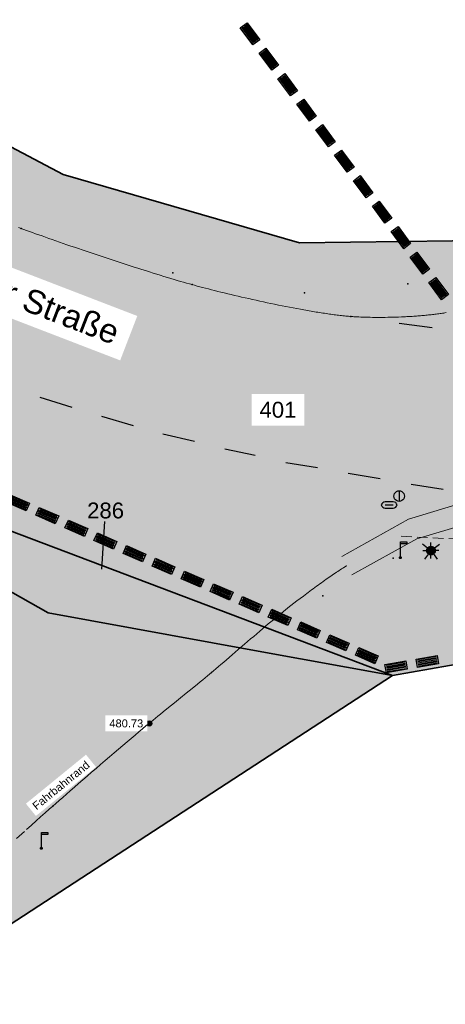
# Model space of a CAD drawing. Header units: metres. Extents: x 32314623 to 32316932, y 5614378 to 5615384.
# Tile 29 of 35: x 32316237 to 32316257, y 5614946 to 5614993. Entities that reach past the tile are written whole.
import ezdxf
from ezdxf import colors
from ezdxf.entities.mleader import LeaderData, LeaderLine
from ezdxf.math import Vec2, Vec3

# ---------------------------------------------------------------- set-up
doc = ezdxf.new("R2010")
doc.units = ezdxf.units.M
for name, pattern in [('1', [0]), ('20', [1.5, 0.5, -0.25, 0.5, -0.25]), ('412', [0])]:
    doc.linetypes.add(name, pattern=pattern)
doc.layers.get('0').update_dxf_attribs({"color": 1, "linetype": 'CONTINUOUS'})
for name, color, linetype in [('alte Grenzen', 7, 'CONTINUOUS'), ('B-Plan', 7, 'CONTINUOUS'), ('Beleuchtung', 7, 'CONTINUOUS'), ('Diverses', 7, 'CONTINUOUS'), ('Ebene 301', 7, 'CONTINUOUS'), ('Fahrbahn', 7, 'CONTINUOUS'), ('Flurstücksnummer - Straßenname', 7, 'CONTINUOUS'), ('Höhenpunkte', 7, 'CONTINUOUS'), ('Höhentexte', 7, 'CONTINUOUS'), ('Schilder_ Wegweiser_ Signalisierung', 7, 'CONTINUOUS'), ('Straßenbestandspläne', 7, 'CONTINUOUS'), ('Texte zu Fahrbahn - Toptexte', 7, 'CONTINUOUS'), ('vorhandene Straße', 7, 'CONTINUOUS'), ('WS  GS  Hydrant  Gulli  usw', 7, 'CONTINUOUS')]:
    doc.layers.add(name, color=color, linetype=linetype)
doc.styles.add('Flurstücksnummer', font='Arial.ttf')
doc.styles.add('n', font='Arial.ttf')
doc.styles.add('Straßenname', font='Arial.ttf')

# ---------------------------------------------------------------- blocks, each defined once
blk = doc.blocks.new('S15')
at = {"color": 0, "lineweight": -2}
blk.add_lwpolyline([(0.25, 0.2), (-0.25, 0.2, 0.344344), (-0.5, 0, 0.352988), (-0.25, -0.2), (0.25, -0.2, 0.352988), (0.5, 0, 0.352988)], format="xyb", close=True, dxfattribs=at)
blk.add_lwpolyline([(-0.25, 0), (0.25, 0)], dxfattribs=at)
blk = doc.blocks.new('S10')
at = {"color": 0, "lineweight": -2}
blk.add_lwpolyline([(0.433013, -0.25, -0.577350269), (-0.433013, -0.25, -0.577350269), (0, 0.5, -0.577350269)], format="xyb", close=True, dxfattribs=at)
blk.add_lwpolyline([(0, 0.5), (0, -0.5)], dxfattribs=at)
blk = doc.blocks.new('S5')
at = {"true_color": 0xff7300}
blk.add_hatch(color=30, dxfattribs=at).paths.add_polyline_path([(0.2, 0), (0.193185, -0.051764), (0.173205, -0.1), (0.141421, -0.141421), (0.1, -0.173205), (0.051764, -0.193185), (0, -0.2), (-0.051764, -0.193185), (-0.1, -0.173205), (-0.141421, -0.141421), (-0.173205, -0.1), (-0.193185, -0.051764), (-0.2, 0), (-0.193185, 0.051764), (-0.173205, 0.1), (-0.141421, 0.141421), (-0.1, 0.173205), (-0.051764, 0.193185), (0, 0.2), (0.051764, 0.193185), (0.1, 0.173205), (0.141421, 0.141421), (0.173205, 0.1), (0.193185, 0.051764)], flags=0)
at = {"color": 0, "lineweight": -2}
for points in [[(-0.16, 0.12), (-0.4, 0.3)], [(-0.375, 0), (-0.2, 0)], [(0, 0.2), (0, 0.375)], [(0.16, 0.12), (0.4, 0.3)], [(0.375, 0), (0.2, 0)], [(-0.12, -0.16), (-0.3, -0.4)], [(0, -0.375), (0, -0.2)], [(0.12, -0.16), (0.3, -0.4)]]:
    blk.add_lwpolyline(points, dxfattribs=at)
blk.add_lwpolyline([(0.173205, -0.1, -0.577350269), (-0.173205, -0.1, -0.577350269), (0, 0.2, -0.577350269)], format="xyb", close=True, dxfattribs=at)
blk = doc.blocks.new('S289', base_point=(0, -0.4))
at = {"color": 0, "lineweight": -2}
blk.add_lwpolyline([(0, -0.35), (0, 0.175), (0, 0.45), (0.35, 0.45), (0.35, 0.35), (0, 0.35)], dxfattribs=at)
blk.add_lwpolyline([(0.043301, -0.425, -0.577350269), (-0.043301, -0.425, -0.577350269), (0, -0.35, -0.577350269)], format="xyb", close=True, dxfattribs=at)
blk = doc.blocks.new('S107')
at = {"lineweight": -2}
blk.add_hatch(color=0, dxfattribs=at).paths.add_polyline_path([(0.5, 0), (0.489765, -0.100649), (0.459479, -0.197178), (0.410382, -0.285634), (0.344483, -0.362396), (0.264482, -0.424322), (0.173653, -0.468876), (0.075714, -0.494234), (-0.025325, -0.499358), (-0.125326, -0.484039), (-0.220197, -0.448902), (-0.306053, -0.395388), (-0.379379, -0.325686), (-0.437173, -0.242651), (-0.47707, -0.149682), (-0.497435, -0.050584), (-0.497435, 0.050584), (-0.47707, 0.149682), (-0.437173, 0.242651), (-0.379379, 0.325686), (-0.306053, 0.395388), (-0.220197, 0.448902), (-0.125326, 0.484039), (-0.025325, 0.499358), (0.075714, 0.494234), (0.173653, 0.468876), (0.264482, 0.424322), (0.344483, 0.362396), (0.410382, 0.285634), (0.459479, 0.197178), (0.489765, 0.100649)], flags=0)
at = {"color": 0, "lineweight": -2}
blk.add_lwpolyline([(0.433013, -0.25, -0.5773502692), (-0.433013, -0.25, -0.5773502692), (0, 0.5, -0.5773502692)], format="xyb", close=True, dxfattribs=at)
blk = doc.blocks.new('S157')
at = {"lineweight": -2}
blk.add_hatch(color=0, dxfattribs=at).paths.add_polyline_path([(-0.5, 0.2), (0.5, 0.2), (0.5, -0.2), (-0.5, -0.2)], flags=0)
at = {"color": 0, "lineweight": -2}
blk.add_lwpolyline([(0.5, -0.2), (-0.5, -0.2), (-0.5, 0.2), (0.5, 0.2)], close=True, dxfattribs=at)
for points in [[(0.45, 0.15), (-0.45, 0.15)], [(-0.45, 0.1), (0.45, 0.1)], [(0.45, 0.05), (-0.45, 0.05)], [(0.45, 0), (-0.45, 0)], [(-0.45, -0.05), (0.45, -0.05)], [(0.45, -0.1), (-0.45, -0.1)], [(-0.45, -0.15), (0.45, -0.15)]]:
    blk.add_lwpolyline(points, dxfattribs=at)

msp = doc.modelspace()

# ---------------------------------------------------------------- hatches: boundary and pattern name
at = {"layer": 'vorhandene Straße', "lineweight": 25, "true_color": 0xe6d499}
for points in [[(32316248.899, 5614963.565), (32316232.266, 5614969.855), (32316209.689, 5614981.07), (32316182.42, 5614999.149), (32316148.272, 5615021.732), (32316125.8, 5615020.714), (32316148.783, 5615060.967), (32316152.019, 5615055.632), (32316176.673, 5615036.53), (32316193.642, 5615020.412), (32316201.922, 5615012.582), (32316214.848, 5615000.947), (32316227.755, 5614991.008), (32316238.779, 5614985.197), (32316249.956, 5614981.962), (32316259.599, 5614982.082), (32316272.394, 5614977.01), (32316325.551, 5614986.281), (32316325.678, 5614985.587), (32316333.829, 5614987.207), (32316347.535, 5614992.765), (32316357.513, 5614994.533), (32316362.515, 5614994.991), (32316368.405, 5614994.893), (32316377.438, 5614994.746), (32316385.933, 5614996.142), (32316413.987, 5615000.837), (32316433.958, 5615003.669), (32316452.681, 5615005.329), (32316468.607, 5615005.951), (32316482.947, 5615006.081), (32316496.281, 5615006.133), (32316495.479, 5615007.076), (32316512.451, 5615007.062), (32316532.432, 5615007.073), (32316552.454, 5615007.028), (32316571.314, 5615007.017), (32316586.669, 5615007.002), (32316643.482, 5615006.938), (32316662.994, 5615007.109), (32316681.896, 5615008.01), (32316697.996, 5615011.012), (32316703.398, 5615013.144), (32316710.935, 5615017.323), (32316711.216, 5615016.841), (32316714.752, 5615019.63), (32316718.107, 5615021.658), (32316722.909, 5615025.568), (32316730.267, 5615032.72), (32316739.997, 5615042.134), (32316754.547, 5615057.436), (32316762.617, 5615070.113), (32316772.382, 5615090.826), (32316780.263, 5615106.063), (32316787.208, 5615115.185), (32316793.331, 5615120.339), (32316808.752, 5615128.204), (32316823.214, 5615132.685), (32316841.884, 5615132.341), (32316859.883, 5615124.593), (32316873.933, 5615118.489), (32316876.688, 5615117.29), (32316893.904, 5615109.813), (32316907.944, 5615105.074), (32316916.757, 5615103.47), (32316924.936, 5615104.034), (32316931.923, 5615107.995), (32316921.083, 5615086.486), (32316911.008, 5615090.968), (32316905.887, 5615093.048), (32316890.069, 5615099.622), (32316864.468, 5615110.193), (32316853.49, 5615114.684), (32316850.802, 5615115.785), (32316847.763, 5615116.613), (32316840.534, 5615119.516), (32316831.036, 5615119.246), (32316820.093, 5615118.873), (32316813.326, 5615117.599), (32316806.093, 5615114.922), (32316803.483, 5615113.291), (32316799.131, 5615111.587), (32316794.695, 5615107.805), (32316789.978, 5615103.004), (32316786.42, 5615097.946), (32316780.951, 5615086.953), (32316771.323, 5615065.164), (32316765.134, 5615054.421), (32316754.562, 5615041.971), (32316727.099, 5615016.319), (32316716.146, 5615008.384), (32316708.607, 5615003.644), (32316708.003, 5615002.577), (32316706.682, 5615001.832), (32316687.021, 5614996.812), (32316683.476, 5614997.735), (32316682.935, 5614996.777), (32316678.701, 5614989.254), (32316664.566, 5614995.556), (32316642.134, 5614995.435), (32316618.953, 5614995.414), (32316584.728, 5614995.34), (32316563.738, 5614995.293), (32316529.979, 5614995.284), (32316513.653, 5614995.243), (32316513.233, 5614995.24), (32316495.149, 5614995.007), (32316495.258, 5614995.704), (32316477.089, 5614995.61), (32316476.955, 5614994.775), (32316459.27, 5614994.582), (32316442.128, 5614989.947), (32316422.308, 5614987.379), (32316405.285, 5614987.64), (32316378.584, 5614982.829), (32316350.037, 5614977.743), (32316292.224, 5614968.161), (32316254.36, 5614961.499)], [(32316247.824, 5614962.684), (32316238.07, 5614964.455), (32316232.453, 5614967.635), (32316232.266, 5614969.855), (32316254.36, 5614961.499)], [(32316174.342, 5614910.139), (32316216.752, 5614946.199), (32316230.106, 5614957.353), (32316232.818, 5614963.277), (32316232.453, 5614967.635), (32316238.07, 5614964.455), (32316247.824, 5614962.684), (32316254.36, 5614961.499), (32316226.309, 5614943.238), (32316179.821, 5614903.686), (32316169.861, 5614895.2), (32316153.544, 5614876.086), (32316091.162, 5614790.124), (32316045.777, 5614713.839), (32316039.987, 5614706.088), (32315975.745, 5614631.088), (32315906.445, 5614561.947), (32315862.415, 5614523.613), (32315840.607, 5614499.19), (32315813.638, 5614462.476), (32315803.318, 5614458.911), (32315831.339, 5614501.145), (32315841.16, 5614512.316), (32315857.587, 5614528.723), (32315902.078, 5614566.787), (32315970.936, 5614635.457), (32316037.639, 5614715.07), (32316079.08, 5614783.367), (32316098.454, 5614813.841), (32316128.16, 5614855.559), (32316146.92, 5614881.394), (32316163.861, 5614901.227)]]:
    msp.add_hatch(color=41, dxfattribs=at).paths.add_polyline_path(points, flags=0)

# ---------------------------------------------------------------- linework, layer by layer
at = {"layer": 'alte Grenzen', "color": 7, "linetype": '1', "lineweight": 35}
msp.add_line((32316254.36, 5614961.499), (32316262.344, 5614962.904), dxfattribs=at)
for points in [[(32316232.266, 5614969.855), (32316248.899, 5614963.565), (32316254.36, 5614961.499)], [(32316232.453, 5614967.635), (32316238.07, 5614964.455), (32316247.824, 5614962.684), (32316254.36, 5614961.499)]]:
    msp.add_lwpolyline(points, dxfattribs=at)
at = {"layer": 'Diverses', "color": 7, "true_color": 0xffffff}
for p in [(32316236.791, 5614982.644), (32316243.957, 5614980.54), (32316255.071, 5614980.025), (32316250.198, 5614979.601), (32316254.381, 5614967.041), (32316251.058, 5614965.267)]:
    msp.add_point(p, dxfattribs=at)
at = {"layer": 'Ebene 301', "lineweight": 18}
for p, q in [((32316257.876, 5614969.724), (32316255.109, 5614968.887)), ((32316255.109, 5614968.887), (32316251.949, 5614967.127)), ((32316258.062, 5614968.735), (32316255.502, 5614967.961)), ((32316255.502, 5614967.961), (32316252.436, 5614966.253))]:
    msp.add_line(p, q, dxfattribs=at)
at = {"layer": 'Fahrbahn', "color": 7, "linetype": '20', "lineweight": 18}
msp.add_lwpolyline([(32316254.764, 5614968.083), (32316259.39, 5614967.857), (32316264.757, 5614967.491), (32316268.773, 5614967.343), (32316274.897, 5614967.369), (32316279.401, 5614967.473), (32316282.3, 5614967.625), (32316289.083, 5614968.568), (32316298.223, 5614970.066)], dxfattribs=at)
at = {"layer": 'Fahrbahn', "color": 7, "true_color": 0xffffff}
for p in [(32316244.875, 5614979.984), (32316252.389, 5614978.477), (32316248.94, 5614964.32), (32316245.796, 5614961.641), (32316238.285, 5614955.322)]:
    msp.add_point(p, dxfattribs=at)
at = {"layer": 'Straßenbestandspläne', "color": 253, "linetype": '412', "lineweight": 25, "true_color": 0xb2b2b2}
for p, q in [((32316254.667, 5614978.161), (32316256.229, 5614977.962)), ((32316237.673, 5614974.664), (32316239.185, 5614974.184)), ((32316240.59, 5614973.759), (32316242.081, 5614973.317)), ((32316243.492, 5614972.923), (32316244.986, 5614972.577)), ((32316246.419, 5614972.215), (32316247.862, 5614971.912)), ((32316249.309, 5614971.577), (32316250.81, 5614971.332)), ((32316252.259, 5614971.071), (32316253.766, 5614970.815)), ((32316255.228, 5614970.544), (32316256.751, 5614970.315))]:
    msp.add_line(p, q, dxfattribs=at)

# ---------------------------------------------------------------- block references
at = {"layer": 'B-Plan', "color": 7, "xscale": 1.0025, "yscale": 1.0025}
for p, rotation in [((32316247.612, 5614991.851), 126.507606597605), ((32316248.505, 5614990.646), 126.507606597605), ((32316249.397, 5614989.44), 126.507606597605), ((32316250.29, 5614988.234), 126.507606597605), ((32316251.182, 5614987.029), 126.507606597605), ((32316252.074, 5614985.823), 126.507606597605), ((32316252.967, 5614984.617), 126.507606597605), ((32316253.859, 5614983.412), 126.507606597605), ((32316254.752, 5614982.206), 126.507606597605), ((32316255.644, 5614981), 126.507606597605), ((32316256.536, 5614979.795), 126.507606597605), ((32316236.654, 5614969.666), 336.34151177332), ((32316238.028, 5614969.064), 336.34151177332), ((32316239.402, 5614968.462), 336.34151177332), ((32316240.775, 5614967.86), 336.34151177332), ((32316242.149, 5614967.258), 336.34151177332), ((32316243.523, 5614966.656), 336.34151177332), ((32316244.897, 5614966.054), 336.34151177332), ((32316246.271, 5614965.452), 336.34151177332), ((32316247.645, 5614964.85), 336.34151177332), ((32316249.019, 5614964.248), 336.34151177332), ((32316250.393, 5614963.646), 336.34151177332), ((32316251.767, 5614963.045), 336.34151177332), ((32316253.141, 5614962.443), 336.34151177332), ((32316256, 5614962.168), 9.980334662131), ((32316254.523, 5614961.908), 9.980334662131)]:
    msp.add_blockref('S157', p, dxfattribs=dict(at, rotation=rotation))
at = {"layer": 'Beleuchtung', "color": 7, "xscale": 1.0025, "yscale": 1.0025}
msp.add_blockref('S5', (32316256.169, 5614967.407), dxfattribs=at)
at = {"layer": 'Höhenpunkte', "color": 7, "xscale": 0.2525, "yscale": 0.2525}
msp.add_blockref('S107', (32316242.84, 5614959.232, 480.734), dxfattribs=at)
at = {"layer": 'Schilder_ Wegweiser_ Signalisierung', "color": 7, "xscale": 0.875, "yscale": 0.875}
for p in [(32316254.726, 5614967.07), (32316237.748, 5614953.327)]:
    msp.add_blockref('S289', p, dxfattribs=at)
at = {"layer": 'WS  GS  Hydrant  Gulli  usw', "color": 4}
for name, p, xscale, yscale in [('S10', (32316254.666, 5614969.984, 480.395), 0.5, 0.5), ('S15', (32316254.198, 5614969.565, 480.435), 0.75, 0.75)]:
    msp.add_blockref(name, p, dxfattribs=dict(at, xscale=xscale, yscale=yscale))

# ---------------------------------------------------------------- leaders
at = {"layer": 'Flurstücksnummer - Straßenname', "color": 7, "lineweight": 30}
ml = msp.add_multileader_mtext('Standard', dxfattribs=at)
ml.set_content('286', color=256, style='Flurstücksnummer')
ml.set_leader_properties(linetype='CONTINUOUS')
ml.build(insert=Vec2(0, 0))
ml.multileader.update_dxf_attribs({"has_dogleg": 0, "dogleg_length": 0, "arrow_head_size": 1})
ctx = ml.context
ctx.base_point, ctx.char_height, ctx.arrow_head_size, ctx.landing_gap_size = Vec3(32316240.784, 5614969.678), 0.75, 1, 0
notes = []
notes.append((ctx, [(0, (1, 1, 0), (32316240.751, 5614968.778), (0, 0), 0, [(0, [(32316240.546, 5614965.534)], 0, [])])]))
ctx.mtext.insert, ctx.mtext.alignment, ctx.mtext.line_spacing_factor = Vec3(32316240.784, 5614969.678), 2, 0.84
for ctx, leaders in notes:
    for number, flags, end, landing, length, lines in leaders:
        leader = LeaderData()
        leader.index, (leader.has_last_leader_line, leader.has_dogleg_vector, leader.attachment_direction) = number, flags
        leader.last_leader_point, leader.dogleg_vector, leader.dogleg_length = Vec3(end), Vec3(landing), length
        for number, points, colour, breaks in lines:
            line = LeaderLine()
            line.index, line.vertices, line.color, line.breaks = number, Vec3.list(points), colors.encode_raw_color(colour), breaks
            leader.lines.append(line)
        ctx.leaders.append(leader)

# ---------------------------------------------------------------- next in the draw order: texts
at = {"layer": 'Flurstücksnummer - Straßenname', "color": 7, "lineweight": 35, "insert": (32316234.912, 5614980.127), "char_height": 1.125, "attachment_point": 5, "rotation": 338.9325, "line_spacing_factor": 0.84, "style": 'Straßenname', "bg_fill": 2}
msp.add_mtext('Monschauer Straße', dxfattribs=at)
at = {"layer": 'Flurstücksnummer - Straßenname', "color": 7, "lineweight": 30, "insert": (32316248.936, 5614973.682), "char_height": 0.75, "attachment_point": 8, "line_spacing_factor": 0.84, "style": 'Flurstücksnummer', "bg_fill": 2}
msp.add_mtext('401', dxfattribs=at)
at = {"layer": 'Höhentexte', "color": 7, "lineweight": 25, "insert": (32316242.564, 5614959.232, 480.734), "char_height": 0.375, "attachment_point": 6, "line_spacing_factor": 0.84, "style": 'n', "bg_fill": 2}
msp.add_mtext('480.73', dxfattribs=at)
at = {"layer": 'Texte zu Fahrbahn - Toptexte', "color": 7, "lineweight": 25, "insert": (32316237.52, 5614955.116), "char_height": 0.375, "attachment_point": 7, "rotation": 39.1844, "line_spacing_factor": 0.84, "style": 'n', "bg_fill": 2}
msp.add_mtext('Fahrbahnrand', dxfattribs=at)

# ---------------------------------------------------------------- next in the draw order: linework, layer by layer
at = {"layer": 'alte Grenzen', "color": 7, "linetype": '1', "lineweight": 35}
for points in [[(32316259.599, 5614982.082), (32316249.956, 5614981.962), (32316238.779, 5614985.197), (32316227.755, 5614991.008), (32316222.554, 5614995.013)], [(32316254.36, 5614961.499), (32316226.309, 5614943.238), (32316195.588, 5614917.101), (32316179.821, 5614903.686)]]:
    msp.add_lwpolyline(points, dxfattribs=at)
at = {"layer": 'Fahrbahn', "color": 7, "linetype": '20', "lineweight": 18}
for points in [[(32316236.667, 5614982.69), (32316236.791, 5614982.644), (32316236.916, 5614982.597), (32316237.048, 5614982.549), (32316237.188, 5614982.498), (32316237.327, 5614982.447), (32316237.474, 5614982.394), (32316237.627, 5614982.339), (32316237.779, 5614982.285), (32316237.938, 5614982.228), (32316238.102, 5614982.171), (32316238.265, 5614982.113), (32316238.434, 5614982.054), (32316238.607, 5614981.994), (32316238.78, 5614981.934), (32316238.956, 5614981.873), (32316239.136, 5614981.811), (32316239.316, 5614981.75), (32316239.499, 5614981.687), (32316239.684, 5614981.625), (32316239.869, 5614981.562), (32316240.057, 5614981.499), (32316240.245, 5614981.436), (32316240.433, 5614981.373), (32316240.622, 5614981.31), (32316240.812, 5614981.247), (32316241.001, 5614981.185), (32316241.191, 5614981.122), (32316241.379, 5614981.061), (32316241.568, 5614980.999), (32316241.756, 5614980.938), (32316241.942, 5614980.878), (32316242.128, 5614980.818), (32316242.312, 5614980.76), (32316242.493, 5614980.702), (32316242.674, 5614980.645), (32316242.853, 5614980.588), (32316243.027, 5614980.534), (32316243.202, 5614980.48), (32316243.373, 5614980.427), (32316243.539, 5614980.376), (32316243.705, 5614980.325), (32316243.866, 5614980.277), (32316244.021, 5614980.23), (32316244.176, 5614980.184), (32316244.326, 5614980.14), (32316244.469, 5614980.099), (32316244.611, 5614980.058), (32316244.747, 5614980.019), (32316244.875, 5614979.984), (32316244.991, 5614979.952), (32316245.114, 5614979.918), (32316245.243, 5614979.884), (32316245.372, 5614979.85), (32316245.508, 5614979.814), (32316245.65, 5614979.778), (32316245.791, 5614979.742), (32316245.938, 5614979.705), (32316246.09, 5614979.667), (32316246.241, 5614979.63), (32316246.398, 5614979.592), (32316246.558, 5614979.553), (32316246.718, 5614979.515), (32316246.882, 5614979.476), (32316247.049, 5614979.437), (32316247.216, 5614979.398), (32316247.385, 5614979.36), (32316247.557, 5614979.321), (32316247.729, 5614979.282), (32316247.902, 5614979.244), (32316248.077, 5614979.206), (32316248.252, 5614979.168), (32316248.427, 5614979.13), (32316248.603, 5614979.094), (32316248.779, 5614979.057), (32316248.955, 5614979.021), (32316249.131, 5614978.986), (32316249.306, 5614978.95), (32316249.48, 5614978.916), (32316249.653, 5614978.883), (32316249.826, 5614978.85), (32316249.997, 5614978.819), (32316250.166, 5614978.788), (32316250.25, 5614978.773), (32316250.334, 5614978.758), (32316250.417, 5614978.744), (32316250.5, 5614978.73), (32316250.582, 5614978.716), (32316250.663, 5614978.702), (32316250.745, 5614978.689), (32316250.825, 5614978.676), (32316250.904, 5614978.663), (32316250.984, 5614978.65), (32316251.062, 5614978.638), (32316251.14, 5614978.627), (32316251.217, 5614978.615), (32316251.293, 5614978.604), (32316251.368, 5614978.593), (32316251.443, 5614978.582), (32316251.517, 5614978.572), (32316251.59, 5614978.563), (32316251.662, 5614978.553), (32316251.734, 5614978.544), (32316251.803, 5614978.536), (32316251.873, 5614978.527), (32316251.941, 5614978.519), (32316252.008, 5614978.512), (32316252.075, 5614978.505), (32316252.14, 5614978.498), (32316252.204, 5614978.493), (32316252.267, 5614978.487), (32316252.329, 5614978.481), (32316252.389, 5614978.477), (32316252.432, 5614978.473), (32316252.477, 5614978.47), (32316252.523, 5614978.467), (32316252.568, 5614978.464), (32316252.615, 5614978.462), (32316252.664, 5614978.459), (32316252.76, 5614978.454), (32316252.862, 5614978.45), (32316252.967, 5614978.446), (32316253.073, 5614978.443), (32316253.183, 5614978.44), (32316253.296, 5614978.438), (32316253.409, 5614978.436), (32316253.526, 5614978.435), (32316253.645, 5614978.435), (32316253.764, 5614978.434), (32316253.886, 5614978.435), (32316254.01, 5614978.437), (32316254.134, 5614978.438), (32316254.26, 5614978.441), (32316254.387, 5614978.444), (32316254.515, 5614978.448), (32316254.643, 5614978.452), (32316254.772, 5614978.458), (32316254.837, 5614978.461), (32316254.901, 5614978.464), (32316254.966, 5614978.467), (32316255.031, 5614978.47), (32316255.096, 5614978.474), (32316255.16, 5614978.477), (32316255.225, 5614978.481), (32316255.29, 5614978.485), (32316255.354, 5614978.49), (32316255.419, 5614978.494), (32316255.483, 5614978.499), (32316255.547, 5614978.504), (32316255.611, 5614978.509), (32316255.675, 5614978.514), (32316255.739, 5614978.519), (32316255.803, 5614978.525), (32316255.866, 5614978.53), (32316255.929, 5614978.536), (32316255.992, 5614978.542), (32316256.054, 5614978.549), (32316256.116, 5614978.555), (32316256.178, 5614978.562), (32316256.24, 5614978.569), (32316256.301, 5614978.576), (32316256.361, 5614978.583), (32316256.422, 5614978.591), (32316256.481, 5614978.599), (32316256.541, 5614978.607), (32316256.6, 5614978.615), (32316256.658, 5614978.623), (32316256.716, 5614978.632), (32316256.774, 5614978.641), (32316256.83, 5614978.65), (32316256.887, 5614978.659)], [(32316236.576, 5614953.793), (32316237.045, 5614954.214), (32316237.28, 5614954.425), (32316237.504, 5614954.626), (32316237.712, 5614954.812), (32316237.921, 5614954.999), (32316238.113, 5614955.17), (32316238.285, 5614955.322), (32316238.425, 5614955.446), (32316238.584, 5614955.586), (32316238.756, 5614955.736), (32316238.928, 5614955.887), (32316239.113, 5614956.049), (32316239.308, 5614956.218), (32316239.502, 5614956.387), (32316239.706, 5614956.564), (32316239.914, 5614956.744), (32316240.122, 5614956.925), (32316240.336, 5614957.108), (32316240.549, 5614957.292), (32316240.762, 5614957.475), (32316240.976, 5614957.658), (32316241.185, 5614957.837), (32316241.395, 5614958.016), (32316241.6, 5614958.191), (32316241.797, 5614958.358), (32316241.994, 5614958.525), (32316242.182, 5614958.684), (32316242.357, 5614958.831), (32316242.533, 5614958.977), (32316242.695, 5614959.113), (32316242.84, 5614959.232), (32316242.932, 5614959.308), (32316243.036, 5614959.393), (32316243.149, 5614959.485), (32316243.261, 5614959.577), (32316243.383, 5614959.675), (32316243.511, 5614959.779), (32316243.765, 5614959.986), (32316244.044, 5614960.211), (32316244.322, 5614960.436), (32316244.6, 5614960.661), (32316244.878, 5614960.886), (32316245.131, 5614961.093), (32316245.258, 5614961.197), (32316245.379, 5614961.296), (32316245.491, 5614961.388), (32316245.602, 5614961.48), (32316245.705, 5614961.565), (32316245.796, 5614961.641), (32316245.894, 5614961.723), (32316246.004, 5614961.816), (32316246.123, 5614961.918), (32316246.242, 5614962.019), (32316246.369, 5614962.128), (32316246.503, 5614962.243), (32316246.77, 5614962.472), (32316247.06, 5614962.723), (32316247.352, 5614962.975), (32316247.498, 5614963.1), (32316247.644, 5614963.226), (32316247.788, 5614963.35), (32316247.932, 5614963.473), (32316248.073, 5614963.594), (32316248.21, 5614963.709), (32316248.346, 5614963.825), (32316248.476, 5614963.936), (32316248.599, 5614964.038), (32316248.66, 5614964.09), (32316248.72, 5614964.139), (32316248.777, 5614964.186), (32316248.834, 5614964.233), (32316248.888, 5614964.278), (32316248.94, 5614964.32), (32316248.991, 5614964.361), (32316249.045, 5614964.405), (32316249.102, 5614964.451), (32316249.159, 5614964.497), (32316249.22, 5614964.545), (32316249.283, 5614964.595), (32316249.409, 5614964.695), (32316249.546, 5614964.802), (32316249.69, 5614964.913), (32316249.834, 5614965.024), (32316249.985, 5614965.139), (32316250.139, 5614965.256), (32316250.216, 5614965.314), (32316250.294, 5614965.372), (32316250.372, 5614965.431), (32316250.449, 5614965.489), (32316250.528, 5614965.547), (32316250.606, 5614965.605), (32316250.684, 5614965.662), (32316250.762, 5614965.72), (32316250.839, 5614965.776), (32316250.916, 5614965.832), (32316250.992, 5614965.887), (32316251.068, 5614965.941), (32316251.143, 5614965.995), (32316251.217, 5614966.048), (32316251.289, 5614966.099), (32316251.362, 5614966.15), (32316251.433, 5614966.2), (32316251.501, 5614966.247), (32316251.57, 5614966.294), (32316251.637, 5614966.339), (32316251.701, 5614966.382), (32316251.765, 5614966.425), (32316251.826, 5614966.465), (32316251.884, 5614966.503), (32316251.942, 5614966.54), (32316251.997, 5614966.575), (32316252.049, 5614966.606), (32316252.075, 5614966.622), (32316252.1, 5614966.637), (32316252.124, 5614966.651), (32316252.148, 5614966.665), (32316252.171, 5614966.678), (32316252.193, 5614966.69)]]:
    msp.add_lwpolyline(points, dxfattribs=at)

doc.saveas('drawing.dxf')
